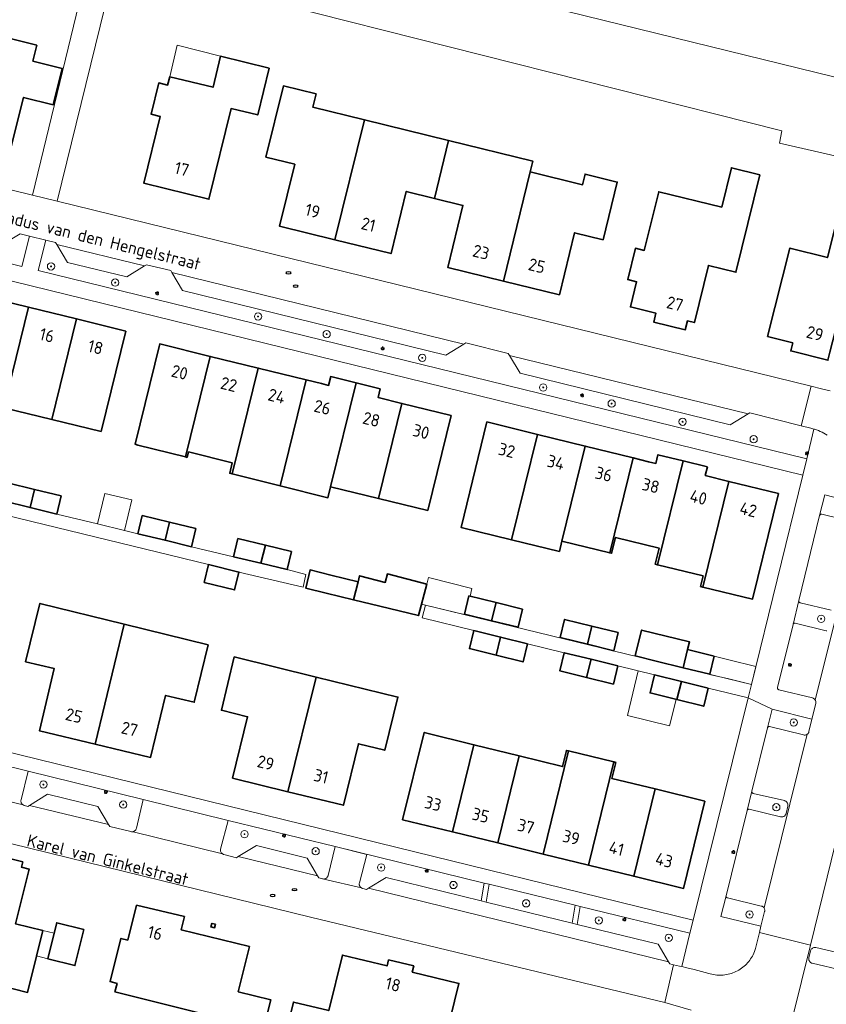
# Model space of a CAD drawing. Header units: metres. Extents: x 152610 to 160096, y 456114 to 462495.
# Tile 99 of 256: x 156631 to 156719, y 458577 to 458684. Entities that reach past the tile are written whole.
import ezdxf
from ezdxf.enums import TextEntityAlignment as Align

# ---------------------------------------------------------------- set-up
doc = ezdxf.new("R2010")
doc.units = ezdxf.units.M
doc.header["$LTSCALE"] = 0.5
doc.layers.get('0').update_dxf_attribs({"linetype": 'CONTINUOUS'})
for name, color, linetype, lineweight in [('B-PV-GK-BESCHOEIING-G', 251, 'GK-BESCHOEIING-SO', 18), ('B-PV-GR-BEPLANTING_CULTUUR_BODEMBEDEKKER-GV', 251, 'CONTINUOUS', 18), ('B-PV-GR-BOOM-S', 251, 'CONTINUOUS', 25), ('B-PV-IE-MEUBILAIR-S', 251, 'CONTINUOUS', 25), ('B-PV-OG-BEBOUWING-GV', 6, 'CONTINUOUS', 35), ('B-PV-OG-BEBOUWING-T18', 1, 'CONTINUOUS', 18), ('B-PV-OG-BEBOUWING_OVERBOUWING-GV', 251, 'CONTINUOUS', 18), ('B-PV-OG-TERREIN_BEGROEID-GV', 251, 'CONTINUOUS', 18), ('B-PV-OG-TOPOGRAFIE-T18', 1, 'CONTINUOUS', 18), ('B-PV-OG-WATER_SLOOT-GV', 251, 'CONTINUOUS', 18), ('B-PV-VH-OPENVERHARDING_BETONSTRAATSTEEN-GV', 251, 'CONTINUOUS', 18), ('B-PV-VH-OPENVERHARDING_TEGEL-GV', 251, 'CONTINUOUS', 18)]:
    doc.layers.add(name, color=color, linetype=linetype, lineweight=lineweight)
doc.styles.add('NLCS-ISO', font='NLCS-ISO.ttf')
doc.styles.add('NLCS-ISO-M750-T18', font='NLCS-ISO.ttf', dxfattribs={"height": 1.35})
doc.linetypes.add('GK-BESCHOEIING-SO', pattern='A,18,-3,[1,NLCS.SHX,S=0.6,R=0,X=0,Y=0],-3', length=24)

# ---------------------------------------------------------------- blocks, each defined once
blk = doc.blocks.new('SIE-MEUBILAIR_PAAL_LICHTMAST-SO')
for points in [[(-0.62, 0), (-1, 0)], [(-0.71, 0.71), (-0.44, 0.44)], [(0, 1), (0, 0.62)], [(0.44, 0.44), (0.71, 0.71)], [(1, 0), (0.62, 0)], [(-0.71, -0.71), (-0.44, -0.44)], [(0, -0.62), (0, -1)], [(0.44, -0.44), (0.71, -0.71)]]:
    blk.add_lwpolyline(points)
blk.add_circle((0, 0), 0.5)
blk = doc.blocks.new('SIE-MEUBILAIR_PUT_RIOOLPUT-SO')
blk.add_ellipse((0, 0), major_axis=(1.25, 0), ratio=0.54)
blk = doc.blocks.new('SGR-BOOM_GBKN-SO')
at = {"linetype": 'ByBlock', "lineweight": 18}
h = blk.add_hatch(color=0, dxfattribs=at)
h.dxf.hatch_style = 1
edge = h.paths.add_edge_path()
edge.add_arc((0, 0), 0.25, 0, 360)
at = {"color": 0, "linetype": 'ByBlock', "lineweight": 18}
for radius in [2, 0.25]:
    blk.add_circle((0, 0), radius, dxfattribs=at)
at = {"color": 0, "linetype": 'ByBlock', "lineweight": 18, "style": 'NLCS-ISO'}
blk.add_attdef('SOORT', (2.5, 0), '', height=1.5, dxfattribs=at)

msp = doc.modelspace()

# ---------------------------------------------------------------- linework, layer by layer
at = {"layer": 'B-PV-GK-BESCHOEIING-G', "flags": 128}
for points in [[(156729.707, 458669.069), (156763.406, 458660.576), (156810.991, 458649.416), (156811.125, 458649.604), (156811.655, 458650.831), (156813.886, 458650.198), (156814.669, 458653.031), (156812.509, 458653.575), (156812.608, 458654.982), (156801.575, 458658.333), (156743.186, 458672.485), (156661.5, 458692.54), (156642.836, 458697.09), (156639.883, 458697.825), (156630.938, 458700.365), (156546.57, 458720.749), (156546.886, 458722.757), (156548.021, 458722.485), (156548.32, 458723.756), (156547.078, 458723.976), (156547.099, 458724.11), (156543.779, 458724.694), (156547.022, 458744.218), (156545.15, 458745.093), (156545.597, 458747.359), (156542.585, 458747.875), (156542.284, 458745.575)], [(156713.865, 458670.931), (156714.132, 458672.298), (156641.288, 458690.738), (156638.335, 458691.473), (156578.506, 458706.401), (156542.679, 458714.509)]]:
    msp.add_lwpolyline(points, dxfattribs=at)
at = {"layer": 'B-PV-GR-BEPLANTING_CULTUUR_BODEMBEDEKKER-GV', "flags": 128}
for points in [[(156723.188, 458631.256), (156718.844, 458632.414), (156718.28, 458630.122), (156718.288, 458630.147), (156718.306, 458630.184), (156718.33, 458630.217), (156718.361, 458630.244), (156718.396, 458630.264), (156718.435, 458630.278), (156718.475, 458630.283), (156718.516, 458630.281), (156722.227, 458629.37)], [(156719.552, 458619.744), (156716.136, 458620.575), (156716.102, 458620.586), (156716.067, 458620.606), (156716.037, 458620.632), (156716.013, 458620.663), (156715.995, 458620.699), (156715.985, 458620.738), (156715.983, 458620.778), (156715.989, 458620.817), (156715.363, 458618.192), (156715.372, 458618.219), (156715.392, 458618.254), (156715.418, 458618.284), (156715.449, 458618.308), (156715.485, 458618.326), (156715.524, 458618.336), (156715.564, 458618.338), (156715.603, 458618.332), (156718.99, 458617.501), (156719.052, 458617.49)], [(156721.279, 458581.996), (156717.874, 458582.788), (156717.812, 458582.799), (156717.749, 458582.801), (156717.686, 458582.796), (156717.624, 458582.783), (156717.565, 458582.762), (156717.508, 458582.734), (156717.456, 458582.698), (156717.409, 458582.657), (156717.367, 458582.61), (156717.331, 458582.558), (156717.302, 458582.501), (156717.281, 458582.442), (156717.274, 458582.414), (156717.1, 458581.666), (156717.089, 458581.604), (156717.087, 458581.541), (156717.092, 458581.478), (156717.106, 458581.416), (156717.127, 458581.357), (156717.155, 458581.3), (156717.19, 458581.248), (156717.232, 458581.201), (156717.279, 458581.159), (156717.332, 458581.123), (156717.388, 458581.095), (156717.447, 458581.073), (156717.472, 458581.067), (156720.87, 458580.262)]]:
    msp.add_lwpolyline(points, dxfattribs=at)
for points in [[(156717.435, 458607.827), (156713.069, 458608.902), (156712.554, 458606.854), (156712.565, 458606.887), (156712.584, 458606.922), (156712.611, 458606.952), (156712.642, 458606.976), (156712.678, 458606.994), (156712.717, 458607.004), (156712.756, 458607.007), (156712.796, 458607.001), (156716.503, 458606.091), (156716.565, 458606.08), (156716.628, 458606.076), (156716.691, 458606.081), (156716.753, 458606.093), (156716.812, 458606.113), (156716.869, 458606.141), (156716.897, 458606.159), (156716.922, 458606.175), (156716.97, 458606.216), (156717.012, 458606.263), (156717.048, 458606.315), (156717.078, 458606.37), (156717.1, 458606.429), (156717.108, 458606.46)], [(156710.85, 458599.894), (156710.856, 458599.933), (156710.331, 458597.803), (156710.341, 458597.83), (156710.36, 458597.865), (156710.386, 458597.895), (156710.418, 458597.92), (156710.453, 458597.937), (156710.492, 458597.947), (156710.532, 458597.95), (156710.571, 458597.944), (156714.003, 458597.114), (156714.065, 458597.103), (156714.128, 458597.1), (156714.191, 458597.105), (156714.253, 458597.118), (156714.313, 458597.139), (156714.37, 458597.166), (156714.422, 458597.201), (156714.47, 458597.243), (156714.512, 458597.29), (156714.549, 458597.341), (156714.578, 458597.398), (156714.6, 458597.457), (156714.608, 458597.489), (156714.791, 458598.292), (156714.801, 458598.354), (156714.804, 458598.417), (156714.798, 458598.48), (156714.784, 458598.542), (156714.763, 458598.601), (156714.735, 458598.657), (156714.699, 458598.709), (156714.657, 458598.756), (156714.61, 458598.798), (156714.558, 458598.833), (156714.501, 458598.862), (156714.442, 458598.883), (156714.417, 458598.889), (156711.004, 458599.69), (156710.968, 458599.702), (156710.933, 458599.722), (156710.903, 458599.748), (156710.879, 458599.779), (156710.862, 458599.815), (156710.852, 458599.854)], [(156708.028, 458588.438), (156708.034, 458588.477), (156707.47, 458586.195), (156711.855, 458585.132), (156712.257, 458586.733), (156712.269, 458586.795), (156712.272, 458586.858), (156712.268, 458586.921), (156712.256, 458586.983), (156712.236, 458587.043), (156712.208, 458587.1), (156712.186, 458587.134), (156712.174, 458587.153), (156712.133, 458587.201), (156712.086, 458587.244), (156712.035, 458587.28), (156711.979, 458587.31), (156711.92, 458587.332), (156711.889, 458587.341), (156708.181, 458588.235), (156708.147, 458588.246), (156708.112, 458588.266), (156708.082, 458588.292), (156708.058, 458588.323), (156708.04, 458588.359), (156708.03, 458588.398)]]:
    msp.add_lwpolyline(points, close=True, dxfattribs=at)
at = {"layer": 'B-PV-OG-BEBOUWING-GV', "flags": 128}
for points in [[(156632.574, 458681.657), (156626.209, 458683.229), (156623.691, 458671.622), (156629.664, 458670.128), (156631.12, 458675.949), (156634.36, 458675.138), (156635.358, 458679.125), (156632.147, 458679.929)], [(156658.004, 458679.166), (156652.69, 458680.461), (156651.861, 458677.06), (156647.12, 458678.216), (156646.895, 458677.293), (156645.923, 458677.529), (156645.09, 458674.109), (156646.062, 458673.873), (156644.281, 458666.564), (156651.42, 458664.791), (156653.836, 458674.731), (156656.751, 458674.021)], [(156663.149, 458676.323), (156659.565, 458677.203), (156657.65, 458669.405), (156660.816, 458668.628), (156659.147, 458661.83), (156665.208, 458660.344), (156668.436, 458673.484), (156662.792, 458674.871)], [(156677.661, 458671.216), (156668.436, 458673.484), (156665.208, 458660.344), (156671.349, 458658.839), (156673.016, 458665.638), (156676.104, 458664.881)], [(156676.104, 458664.881), (156679.227, 458664.115), (156677.56, 458657.317), (156683.661, 458655.822), (156686.599, 458667.782), (156686.886, 458668.948), (156677.661, 458671.216)], [(156683.661, 458655.822), (156689.784, 458654.321), (156691.45, 458661.12), (156694.568, 458660.355), (156696.118, 458666.678), (156692.602, 458667.54), (156692.317, 458666.377), (156686.599, 458667.782)], [(156711.72, 458667.475), (156708.612, 458668.237), (156707.555, 458663.924), (156700.659, 458665.614), (156699.083, 458659.184), (156698.112, 458659.422), (156697.27, 458655.984), (156698.241, 458655.746), (156697.565, 458652.987), (156700.357, 458652.303), (156700.119, 458651.332), (156703.558, 458650.489), (156703.796, 458651.461), (156704.573, 458651.27), (156706.108, 458657.535), (156709.119, 458656.797)], [(156725.579, 458660.138), (156719.938, 458661.571), (156719.13, 458658.392), (156715.03, 458659.433), (156712.572, 458649.75), (156715.334, 458649.049), (156715.112, 458648.177), (156719.183, 458647.143), (156719.405, 458648.015), (156721.423, 458655.963), (156724.331, 458655.224)], [(156631.652, 458652.954), (156626.409, 458654.24), (156623.705, 458643.227), (156628.95, 458641.949)], [(156636.897, 458651.668), (156631.652, 458652.954), (156628.95, 458641.949), (156634.197, 458640.67)], [(156642.301, 458650.343), (156636.897, 458651.668), (156634.197, 458640.67), (156639.61, 458639.351)], [(156651.562, 458647.575), (156646.038, 458648.931), (156643.35, 458637.94), (156643.635, 458637.848), (156648.854, 458636.548)], [(156656.805, 458646.289), (156651.562, 458647.575), (156648.854, 458636.548), (156649.03, 458636.504), (156649.183, 458637.105), (156653.974, 458635.903), (156653.689, 458634.767), (156653.96, 458634.699)], [(156662.049, 458645.002), (156656.805, 458646.289), (156653.96, 458634.699), (156659.199, 458633.392)], [(156667.527, 458644.667), (156664.751, 458645.348), (156664.518, 458644.396), (156663.731, 458644.589), (156662.049, 458645.002), (156659.199, 458633.392), (156664.437, 458632.085), (156664.733, 458633.29)], [(156670.171, 458644.018), (156667.527, 458644.667), (156664.733, 458633.29), (156669.98, 458632.013), (156672.536, 458642.424), (156669.937, 458643.066)], [(156677.947, 458641.087), (156672.536, 458642.424), (156669.98, 458632.013), (156675.38, 458630.699)], [(156687.372, 458639.025), (156681.853, 458640.381), (156679.037, 458628.803), (156684.534, 458627.471)], [(156684.534, 458627.471), (156689.781, 458626.198), (156690.06, 458627.335), (156692.614, 458637.737), (156687.372, 458639.025)], [(156697.858, 458636.449), (156692.614, 458637.737), (156690.06, 458627.335), (156695.303, 458626.042)], [(156703.335, 458636.113), (156700.578, 458636.79), (156700.344, 458635.839), (156699.558, 458636.032), (156697.858, 458636.449), (156695.303, 458626.042), (156695.5, 458625.993), (156695.934, 458627.74), (156700.718, 458626.552), (156700.285, 458624.805), (156700.543, 458624.741)], [(156705.987, 458635.462), (156703.335, 458636.113), (156700.543, 458624.741), (156705.51, 458623.508), (156705.238, 458622.357), (156705.501, 458622.293), (156708.345, 458633.874), (156705.753, 458634.51)], [(156713.782, 458632.541), (156708.345, 458633.874), (156705.501, 458622.293), (156710.941, 458620.973)], [(156632.311, 458632.991), (156629.37, 458633.713), (156628.883, 458631.732), (156631.825, 458631.009)], [(156635.236, 458632.272), (156632.311, 458632.991), (156631.825, 458631.009), (156634.749, 458630.291)], [(156647.1, 458629.402), (156644.116, 458630.125), (156643.635, 458628.143), (156646.614, 458627.42)], [(156649.988, 458628.701), (156647.1, 458629.402), (156646.614, 458627.42), (156649.507, 458626.719)], [(156657.6, 458626.878), (156654.594, 458627.604), (156654.115, 458625.621), (156657.113, 458624.897)], [(156660.465, 458626.186), (156657.6, 458626.878), (156657.113, 458624.897), (156659.986, 458624.203)], [(156651.376, 458624.755), (156650.895, 458622.8), (156654.217, 458621.984), (156654.697, 458623.939)], [(156667.739, 458622.883), (156664.746, 458623.614), (156662.492, 458624.164), (156662.006, 458622.183), (156664.262, 458621.632), (156667.252, 458620.902)], [(156667.252, 458620.902), (156670.135, 458620.198), (156674.375, 458619.163), (156675.267, 458622.617), (156670.956, 458623.73), (156670.718, 458622.809), (156667.9, 458623.537), (156667.739, 458622.883)], [(156682.844, 458620.589), (156679.871, 458621.317), (156679.385, 458619.336), (156682.358, 458618.608)], [(156638.943, 458605.082), (156642.133, 458618.223), (156632.909, 458620.495), (156631.336, 458614.108), (156634.486, 458613.352), (156632.851, 458606.545)], [(156685.745, 458619.878), (156682.844, 458620.589), (156682.358, 458618.608), (156685.26, 458617.897)], [(156693.333, 458618.016), (156690.359, 458618.748), (156689.871, 458616.768), (156692.846, 458616.035)], [(156638.943, 458605.082), (156645.03, 458603.62), (156646.665, 458610.426), (156649.815, 458609.669), (156651.326, 458615.959), (156642.133, 458618.223)], [(156696.229, 458617.303), (156693.333, 458618.016), (156692.846, 458616.035), (156695.741, 458615.322)], [(156683.351, 458616.803), (156680.414, 458617.528), (156679.926, 458615.547), (156682.863, 458614.822)], [(156686.289, 458616.078), (156683.351, 458616.803), (156682.863, 458614.822), (156685.801, 458614.098)], [(156703.332, 458613.46), (156703.819, 458615.441), (156704.03, 458616.298), (156698.786, 458617.586), (156698.089, 458614.748), (156700.372, 458614.187)], [(156663.141, 458612.435), (156654.185, 458614.633), (156652.773, 458608.786), (156655.648, 458608.081), (156654.001, 458601.36), (156660.068, 458599.873)], [(156693.254, 458614.375), (156690.323, 458615.103), (156689.831, 458613.123), (156692.762, 458612.395)], [(156706.724, 458614.727), (156703.819, 458615.441), (156703.332, 458613.46), (156706.237, 458612.746)], [(156696.186, 458613.646), (156693.254, 458614.375), (156692.762, 458612.395), (156695.694, 458611.667)], [(156663.141, 458612.435), (156660.068, 458599.873), (156666.134, 458598.387), (156667.784, 458605.117), (156670.664, 458604.412), (156672.097, 458610.236)], [(156703.143, 458611.945), (156700.207, 458612.67), (156699.718, 458610.69), (156702.655, 458609.964)], [(156706.081, 458611.219), (156703.143, 458611.945), (156702.655, 458609.964), (156705.592, 458609.239)], [(156680.429, 458605.017), (156674.981, 458606.365), (156672.616, 458596.804), (156678.089, 458595.464)], [(156685.385, 458603.791), (156680.429, 458605.017), (156678.089, 458595.464), (156683.047, 458594.249)], [(156690.776, 458604.35), (156690.561, 458604.402), (156690.134, 458602.616), (156685.385, 458603.791), (156683.047, 458594.249), (156688.005, 458593.035)], [(156695.734, 458603.133), (156690.776, 458604.35), (156688.005, 458593.035), (156692.963, 458591.821)], [(156695.96, 458603.078), (156695.734, 458603.133), (156692.963, 458591.821), (156697.921, 458590.606), (156700.263, 458600.17), (156695.519, 458601.331)], [(156705.725, 458598.833), (156700.263, 458600.17), (156697.921, 458590.606), (156703.384, 458589.268)], [(156631.049, 458592.176), (156628.389, 458592.835), (156628.245, 458592.253), (156625.974, 458592.816), (156623.388, 458582.392), (156628.804, 458581.049), (156628.224, 458578.71), (156631.553, 458577.884), (156632.54, 458581.863), (156633.233, 458584.659), (156630.234, 458585.403), (156631.72, 458591.391), (156630.904, 458591.593)], [(156643.488, 458587.453), (156642.519, 458583.613), (156641.782, 458583.799), (156640.587, 458579.063), (156641.359, 458578.868), (156641.123, 458577.927), (156650.455, 458575.596), (156649.748, 458572.747), (156652.8, 458571.989), (156652.49, 458570.742), (156656.378, 458569.777), (156658.176, 458577.067), (156654.623, 458577.943), (156655.844, 458582.895), (156648.368, 458584.739), (156648.725, 458586.186)], [(156637.725, 458584.781), (156634.755, 458585.518), (156634.466, 458584.353), (156633.773, 458581.558), (156636.743, 458580.821)], [(156652.123, 458585.347), (156651.735, 458585.443), (156651.639, 458585.055), (156652.027, 458584.959)], [(156658.982, 458569.941), (156665.266, 458568.41), (156666.452, 458573.274), (156675.643, 458571.035), (156676.672, 458575.262), (156677.839, 458574.977), (156678.784, 458578.855), (156673.679, 458580.098), (156673.841, 458580.775), (156671.076, 458581.438), (156670.917, 458580.771), (156666.02, 458581.964), (156664.537, 458575.876), (156660.658, 458576.821)]]:
    msp.add_lwpolyline(points, close=True, dxfattribs=at)
at = {"layer": 'B-PV-OG-BEBOUWING_OVERBOUWING-GV', "flags": 128}
for points in [[(156652.69, 458680.461), (156647.938, 458681.663), (156647.12, 458678.216), (156651.861, 458677.06)], [(156642.974, 458631.86), (156640.004, 458632.557), (156639.225, 458629.207), (156642.16, 458628.496)], [(156680.212, 458622.134), (156675.452, 458623.343), (156675.267, 458622.617), (156674.698, 458620.412), (156675.126, 458620.301), (156679.362, 458619.27), (156679.385, 458619.336), (156679.871, 458621.317), (156679.997, 458621.286)], [(156711.309, 458613.597), (156708.32, 458614.334), (156706.724, 458614.727), (156706.237, 458612.746), (156706.231, 458612.727), (156708.32, 458612.219), (156710.824, 458611.609)], [(156700.207, 458612.67), (156698.418, 458613.104), (156697.226, 458608.219), (156701.856, 458607.089), (156702.563, 458609.987), (156699.718, 458610.69)], [(156634.47, 458584.368), (156633.233, 458584.659), (156632.542, 458581.871), (156633.773, 458581.558), (156634.466, 458584.353)]]:
    msp.add_lwpolyline(points, close=True, dxfattribs=at)
at = {"layer": 'B-PV-OG-TERREIN_BEGROEID-GV', "flags": 128}
for points in [[(156614.821, 458664.905), (156614.688, 458664.935), (156613.831, 458661.606), (156630.939, 458657.401), (156631.766, 458660.748), (156630.76, 458660.992), (156630.57, 458660.879), (156628.575, 458659.695), (156616.263, 458662.714), (156615.063, 458664.701), (156614.959, 458664.874)], [(156634.618, 458660.057), (156633.567, 458660.312), (156632.709, 458656.973), (156716.862, 458636.347), (156717.65, 458639.608), (156717.522, 458639.646), (156717.311, 458639.699), (156717.308, 458639.7), (156716.241, 458639.97), (156710.632, 458641.389), (156710.469, 458641.29), (156708.465, 458640.08), (156685.499, 458645.729), (156684.312, 458647.678), (156684.185, 458647.886), (156679.527, 458649.044), (156679.315, 458648.913), (156677.359, 458647.714), (156648.534, 458654.785), (156647.351, 458656.773), (156647.237, 458656.965), (156644.564, 458657.613), (156644.374, 458657.496), (156642.411, 458656.284), (156635.927, 458657.875), (156634.743, 458659.848)], [(156644.213, 458599.02), (156631.636, 458602.115), (156630.838, 458598.969), (156630.827, 458598.906), (156630.823, 458598.842), (156630.828, 458598.778), (156630.841, 458598.716), (156630.861, 458598.655), (156630.889, 458598.598), (156630.924, 458598.544), (156630.965, 458598.495), (156631.012, 458598.452), (156631.063, 458598.415), (156631.12, 458598.384), (156631.179, 458598.361), (156631.203, 458598.354), (156631.601, 458598.264), (156631.766, 458598.366), (156633.738, 458599.584), (156639.26, 458598.242), (156640.428, 458596.278), (156640.552, 458596.069), (156642.863, 458595.494), (156642.924, 458595.481), (156642.986, 458595.476), (156643.049, 458595.479), (156643.111, 458595.489), (156643.17, 458595.508), (156643.227, 458595.534), (156643.28, 458595.567), (156643.329, 458595.606), (156643.372, 458595.652), (156643.409, 458595.702), (156643.439, 458595.757), (156643.462, 458595.815), (156643.476, 458595.87)], [(156665.24, 458593.847), (156653.53, 458596.728), (156652.686, 458593.586), (156652.675, 458593.524), (156652.671, 458593.462), (156652.676, 458593.399), (156652.689, 458593.337), (156652.709, 458593.278), (156652.737, 458593.222), (156652.771, 458593.169), (156652.812, 458593.122), (156652.859, 458593.08), (156652.911, 458593.044), (156652.966, 458593.015), (156653.025, 458592.993), (156653.053, 458592.986), (156654.423, 458592.64), (156654.61, 458592.753), (156656.626, 458593.972), (156662.156, 458592.585), (156663.313, 458590.651), (156663.453, 458590.42), (156663.86, 458590.316), (156663.922, 458590.306), (156663.986, 458590.303), (156664.049, 458590.308), (156664.111, 458590.322), (156664.17, 458590.343), (156664.227, 458590.371), (156664.28, 458590.407), (156664.327, 458590.448), (156664.369, 458590.496), (156664.405, 458590.548), (156664.434, 458590.604), (156664.456, 458590.664), (156664.462, 458590.688)], [(156681.549, 458589.857), (156665.24, 458593.847), (156668.687, 458592.998), (156667.883, 458589.87), (156667.871, 458589.808), (156667.867, 458589.745), (156667.871, 458589.682), (156667.883, 458589.62), (156667.902, 458589.56), (156667.929, 458589.503), (156667.964, 458589.45), (156668.004, 458589.402), (156668.05, 458589.359), (156668.102, 458589.322), (156668.157, 458589.292), (156668.216, 458589.269), (156668.246, 458589.261), (156668.669, 458589.155), (156668.888, 458589.288), (156670.82, 458590.462), (156681.217, 458587.91)], [(156691.505, 458587.422), (156682.102, 458589.722), (156681.77, 458587.775), (156691.172, 458585.468)], [(156704.062, 458584.35), (156692.058, 458587.287), (156691.724, 458585.332), (156700.587, 458583.157), (156701.738, 458581.218), (156701.872, 458580.992), (156702.135, 458580.935), (156702.279, 458580.903), (156702.939, 458580.754), (156703.173, 458580.699)]]:
    msp.add_lwpolyline(points, close=True, dxfattribs=at)
at = {"layer": 'B-PV-OG-WATER_SLOOT-GV', "flags": 128}
for points in [[(156743.186, 458672.485), (156661.5, 458692.54)], [(156641.288, 458690.738), (156714.132, 458672.298), (156713.865, 458670.931), (156727.618, 458667.807)]]:
    msp.add_lwpolyline(points, dxfattribs=at)
at = {"layer": 'B-PV-VH-OPENVERHARDING_BETONSTRAATSTEEN-GV', "flags": 128}
for points in [[(156640.99, 458690.812), (156638.65, 458691.395), (156637.98, 458688.692), (156637.776, 458688.752), (156632.091, 458665.232), (156634.799, 458664.567), (156640.552, 458688.092), (156640.345, 458688.149)], [(156644.374, 458657.496), (156634.743, 458659.848), (156635.927, 458657.875), (156642.411, 458656.284)], [(156679.315, 458648.913), (156647.351, 458656.773), (156648.534, 458654.785), (156677.359, 458647.714)], [(156710.469, 458641.29), (156684.312, 458647.678), (156685.499, 458645.729), (156708.465, 458640.08)], [(156704.424, 458585.788), (156704.062, 458584.35), (156703.173, 458580.699), (156703.741, 458580.565), (156704.541, 458580.369), (156705.34, 458580.165), (156706.136, 458579.953), (156706.308, 458579.902), (156706.483, 458579.858), (156706.659, 458579.823), (156706.836, 458579.795), (156707.015, 458579.775), (156707.194, 458579.763), (156707.374, 458579.759), (156707.553, 458579.763), (156707.732, 458579.775), (156707.911, 458579.795), (156708.089, 458579.823), (156708.264, 458579.859), (156708.439, 458579.902), (156708.611, 458579.954), (156708.781, 458580.013), (156708.948, 458580.079), (156709.111, 458580.153), (156709.272, 458580.234), (156709.428, 458580.322), (156709.581, 458580.417), (156709.729, 458580.519), (156709.873, 458580.627), (156710.011, 458580.741), (156710.144, 458580.862), (156710.272, 458580.988), (156710.394, 458581.12), (156710.51, 458581.257), (156710.62, 458581.399), (156710.723, 458581.546), (156710.82, 458581.697), (156710.91, 458581.853), (156710.993, 458582.012), (156711.069, 458582.175), (156711.137, 458582.341), (156711.198, 458582.51), (156711.203, 458582.525), (156711.68, 458584.428), (156711.855, 458585.132), (156707.47, 458586.195), (156708.034, 458588.477), (156710.331, 458597.803), (156710.856, 458599.933), (156712.554, 458606.854), (156713.069, 458608.902), (156710.462, 458610.164)], [(156712.796, 458607.001), (156712.756, 458607.007), (156712.717, 458607.004), (156712.678, 458606.994), (156712.642, 458606.976), (156712.611, 458606.952), (156712.584, 458606.922), (156712.565, 458606.887), (156712.554, 458606.854), (156710.856, 458599.933), (156710.85, 458599.894), (156710.852, 458599.854), (156710.862, 458599.815), (156710.879, 458599.779), (156710.903, 458599.748), (156710.933, 458599.722), (156710.968, 458599.702), (156711.004, 458599.69), (156714.417, 458598.889), (156714.442, 458598.883), (156714.501, 458598.862), (156714.558, 458598.833), (156714.61, 458598.798), (156714.657, 458598.756), (156714.699, 458598.709), (156714.735, 458598.657), (156714.763, 458598.601), (156714.784, 458598.542), (156714.798, 458598.48), (156714.804, 458598.417), (156714.801, 458598.354), (156714.791, 458598.292), (156714.608, 458597.489), (156714.6, 458597.457), (156714.578, 458597.398), (156714.549, 458597.341), (156714.512, 458597.29), (156714.47, 458597.243), (156714.422, 458597.201), (156714.37, 458597.166), (156714.313, 458597.139), (156714.253, 458597.118), (156714.191, 458597.105), (156714.128, 458597.1), (156714.065, 458597.103), (156714.003, 458597.114), (156710.571, 458597.944), (156710.532, 458597.95), (156710.492, 458597.947), (156710.453, 458597.937), (156710.418, 458597.92), (156710.386, 458597.895), (156710.36, 458597.865), (156710.341, 458597.83), (156710.331, 458597.803), (156708.034, 458588.477), (156708.028, 458588.438), (156708.03, 458588.398), (156708.04, 458588.359), (156708.058, 458588.323), (156708.082, 458588.292), (156708.112, 458588.266), (156708.147, 458588.246), (156708.181, 458588.235), (156711.889, 458587.341), (156711.92, 458587.332), (156711.979, 458587.31), (156712.035, 458587.28), (156712.086, 458587.244), (156712.133, 458587.201), (156712.174, 458587.153), (156712.186, 458587.134), (156716.897, 458606.159), (156716.869, 458606.141), (156716.812, 458606.113), (156716.753, 458606.093), (156716.691, 458606.081), (156716.628, 458606.076), (156716.565, 458606.08), (156716.503, 458606.091)], [(156639.26, 458598.242), (156633.738, 458599.584), (156631.766, 458598.366), (156640.428, 458596.278)], [(156653.53, 458596.728), (156644.213, 458599.02), (156643.476, 458595.87), (156643.462, 458595.815), (156643.439, 458595.757), (156643.409, 458595.702), (156643.372, 458595.652), (156643.329, 458595.606), (156643.28, 458595.567), (156643.227, 458595.534), (156643.17, 458595.508), (156643.111, 458595.489), (156652.911, 458593.044), (156652.859, 458593.08), (156652.812, 458593.122), (156652.771, 458593.169), (156652.737, 458593.222), (156652.709, 458593.278), (156652.689, 458593.337), (156652.676, 458593.399), (156652.671, 458593.462), (156652.675, 458593.524), (156652.686, 458593.586)], [(156662.156, 458592.585), (156656.626, 458593.972), (156654.61, 458592.753), (156663.313, 458590.651)], [(156668.687, 458592.998), (156665.24, 458593.847), (156664.462, 458590.688), (156664.456, 458590.664), (156664.434, 458590.604), (156664.405, 458590.548), (156664.369, 458590.496), (156664.327, 458590.448), (156664.28, 458590.407), (156664.227, 458590.371), (156664.17, 458590.343), (156664.111, 458590.322), (156664.049, 458590.308), (156663.986, 458590.303), (156668.102, 458589.322), (156668.05, 458589.359), (156668.004, 458589.402), (156667.964, 458589.45), (156667.929, 458589.503), (156667.902, 458589.56), (156667.883, 458589.62), (156667.871, 458589.682), (156667.867, 458589.745), (156667.871, 458589.808), (156667.883, 458589.87)], [(156681.217, 458587.91), (156670.82, 458590.462), (156668.888, 458589.288), (156701.738, 458581.218), (156700.587, 458583.157), (156691.724, 458585.332), (156691.172, 458585.468), (156681.77, 458587.775)]]:
    msp.add_lwpolyline(points, close=True, dxfattribs=at)
for points in [[(156630.57, 458660.879), (156630.76, 458660.992), (156631.766, 458660.748), (156633.567, 458660.312), (156634.618, 458660.057), (156634.743, 458659.848), (156644.374, 458657.496), (156644.564, 458657.613), (156647.237, 458656.965), (156647.351, 458656.773), (156679.315, 458648.913), (156679.527, 458649.044), (156684.185, 458647.886), (156684.312, 458647.678), (156710.469, 458641.29), (156710.632, 458641.389), (156716.241, 458639.97), (156717.338, 458644.306), (156634.799, 458664.567), (156632.091, 458665.232), (156616.065, 458669.166)], [(156614.209, 458659.661), (156716.429, 458634.568), (156716.862, 458636.347), (156632.709, 458656.973), (156633.567, 458660.312), (156631.766, 458660.748), (156630.939, 458657.401), (156613.831, 458661.606)], [(156719.425, 458643.788), (156718.476, 458644.027), (156717.338, 458644.306), (156716.241, 458639.97), (156717.308, 458639.7), (156717.311, 458639.699), (156717.522, 458639.646), (156717.65, 458639.608), (156717.731, 458639.584), (156717.938, 458639.515), (156718.142, 458639.438), (156718.344, 458639.354), (156718.542, 458639.262), (156718.736, 458639.164), (156718.927, 458639.058), (156719.114, 458638.946)], [(156719.114, 458638.946), (156718.927, 458639.058), (156718.736, 458639.164), (156718.542, 458639.262), (156718.344, 458639.354), (156718.142, 458639.438), (156717.938, 458639.515), (156717.731, 458639.584), (156717.65, 458639.608), (156716.862, 458636.347), (156716.429, 458634.568), (156710.824, 458611.609), (156710.462, 458610.164), (156713.069, 458608.902), (156717.435, 458607.827), (156717.847, 458609.546), (156717.858, 458609.608), (156717.861, 458609.671), (156717.856, 458609.734), (156717.843, 458609.796), (156717.822, 458609.856), (156717.794, 458609.912), (156717.784, 458609.929), (156717.759, 458609.965), (156717.718, 458610.013), (156717.671, 458610.055), (156717.619, 458610.091), (156717.563, 458610.12), (156717.504, 458610.142), (156717.48, 458610.148), (156713.815, 458611.046), (156713.78, 458611.058), (156713.745, 458611.077), (156713.716, 458611.103), (156713.692, 458611.135), (156713.674, 458611.171), (156713.665, 458611.209), (156713.663, 458611.249), (156713.669, 458611.288), (156715.363, 458618.192), (156715.989, 458620.817), (156718.28, 458630.122), (156718.844, 458632.414), (156723.188, 458631.256)], [(156722.227, 458629.37), (156718.516, 458630.281), (156718.475, 458630.283), (156718.435, 458630.278), (156718.396, 458630.264), (156718.361, 458630.244), (156718.33, 458630.217), (156718.306, 458630.184), (156718.288, 458630.147), (156718.28, 458630.122), (156715.989, 458620.817), (156715.983, 458620.778), (156715.985, 458620.738), (156715.995, 458620.699), (156716.013, 458620.663), (156716.037, 458620.632), (156716.067, 458620.606), (156716.102, 458620.586), (156716.136, 458620.575), (156719.552, 458619.744)], [(156722.685, 458629.446), (156717.784, 458609.929), (156717.794, 458609.912), (156717.822, 458609.856), (156717.843, 458609.796), (156717.856, 458609.734), (156717.861, 458609.671), (156717.858, 458609.608), (156717.847, 458609.546), (156717.435, 458607.827), (156717.108, 458606.46), (156717.1, 458606.429), (156717.078, 458606.37), (156717.048, 458606.315), (156717.012, 458606.263), (156716.97, 458606.216), (156716.922, 458606.175), (156716.897, 458606.159), (156712.186, 458587.134), (156712.208, 458587.1), (156712.236, 458587.043), (156712.256, 458586.983), (156712.268, 458586.921), (156712.272, 458586.858), (156712.269, 458586.795), (156712.257, 458586.733), (156711.855, 458585.132), (156711.68, 458584.428), (156717.262, 458583.071), (156726.85, 458622.101)], [(156719.052, 458617.49), (156718.99, 458617.501), (156715.603, 458618.332), (156715.564, 458618.338), (156715.524, 458618.336), (156715.485, 458618.326), (156715.449, 458618.308), (156715.418, 458618.284), (156715.392, 458618.254), (156715.372, 458618.219), (156715.363, 458618.192), (156713.669, 458611.288), (156713.663, 458611.249), (156713.665, 458611.209), (156713.674, 458611.171), (156713.692, 458611.135), (156713.716, 458611.103), (156713.745, 458611.077), (156713.78, 458611.058), (156713.815, 458611.046), (156717.48, 458610.148), (156717.504, 458610.142), (156717.563, 458610.12), (156717.619, 458610.091), (156717.671, 458610.055), (156717.718, 458610.013), (156717.759, 458609.965), (156717.784, 458609.929), (156722.685, 458629.446)], [(156726.85, 458622.101), (156717.262, 458583.071), (156713.385, 458567.291)], [(156628.186, 458602.964), (156631.636, 458602.115), (156644.213, 458599.02), (156653.53, 458596.728), (156665.24, 458593.847), (156681.549, 458589.857), (156682.102, 458589.722), (156691.505, 458587.422), (156692.058, 458587.287), (156704.062, 458584.35), (156704.424, 458585.788), (156665.777, 458595.302), (156603.759, 458610.527)], [(156626.901, 458599.41), (156631.063, 458598.415), (156631.012, 458598.452), (156630.965, 458598.495), (156630.924, 458598.544), (156630.889, 458598.598), (156630.861, 458598.655), (156630.841, 458598.716), (156630.828, 458598.778), (156630.823, 458598.842), (156630.827, 458598.906), (156630.838, 458598.969), (156631.636, 458602.115), (156628.186, 458602.964)], [(156613.433, 458598.183), (156662.546, 458586.126), (156701.313, 458576.762), (156702.279, 458580.903), (156702.135, 458580.935), (156701.872, 458580.992), (156701.738, 458581.218), (156668.888, 458589.288), (156668.669, 458589.155), (156668.246, 458589.261), (156668.216, 458589.269), (156668.157, 458589.292), (156668.102, 458589.322), (156663.986, 458590.303), (156663.922, 458590.306), (156663.86, 458590.316), (156663.453, 458590.42), (156663.313, 458590.651), (156654.61, 458592.753), (156654.423, 458592.64), (156653.053, 458592.986), (156653.025, 458592.993), (156652.966, 458593.015), (156652.911, 458593.044), (156643.111, 458595.489), (156643.049, 458595.479), (156642.986, 458595.476), (156642.924, 458595.481), (156642.863, 458595.494), (156640.552, 458596.069), (156640.428, 458596.278), (156631.766, 458598.366), (156631.601, 458598.264), (156631.203, 458598.354), (156631.179, 458598.361), (156631.12, 458598.384), (156631.063, 458598.415), (156626.901, 458599.41)], [(156713.385, 458567.291), (156717.262, 458583.071), (156711.68, 458584.428), (156711.203, 458582.525), (156711.198, 458582.51), (156711.137, 458582.341), (156711.069, 458582.175), (156710.993, 458582.012), (156710.91, 458581.853), (156710.82, 458581.697), (156710.723, 458581.546), (156710.62, 458581.399), (156710.51, 458581.257), (156710.394, 458581.12), (156710.272, 458580.988), (156710.144, 458580.862), (156710.011, 458580.741), (156709.873, 458580.627), (156709.729, 458580.519), (156709.581, 458580.417), (156709.428, 458580.322), (156709.272, 458580.234), (156709.111, 458580.153), (156708.948, 458580.079), (156708.781, 458580.013), (156708.611, 458579.954), (156708.439, 458579.902), (156708.264, 458579.859), (156708.089, 458579.823), (156707.911, 458579.795), (156707.732, 458579.775), (156707.553, 458579.763), (156707.374, 458579.759), (156707.194, 458579.763), (156707.015, 458579.775), (156706.836, 458579.795), (156706.659, 458579.823), (156706.483, 458579.858), (156706.308, 458579.902), (156706.136, 458579.953), (156705.34, 458580.165), (156704.541, 458580.369), (156703.741, 458580.565), (156703.173, 458580.699), (156702.939, 458580.754), (156702.279, 458580.903), (156701.313, 458576.762), (156704.218, 458575.941)], [(156720.87, 458580.262), (156717.472, 458581.067), (156717.447, 458581.073), (156717.388, 458581.095), (156717.332, 458581.123), (156717.279, 458581.159), (156717.232, 458581.201), (156717.19, 458581.248), (156717.155, 458581.3), (156717.127, 458581.357), (156717.106, 458581.416), (156717.092, 458581.478), (156717.087, 458581.541), (156717.089, 458581.604), (156717.1, 458581.666), (156717.274, 458582.414), (156717.281, 458582.442), (156717.302, 458582.501), (156717.331, 458582.558), (156717.367, 458582.61), (156717.409, 458582.657), (156717.456, 458582.698), (156717.508, 458582.734), (156717.565, 458582.762), (156717.624, 458582.783), (156717.686, 458582.796), (156717.749, 458582.801), (156717.812, 458582.799), (156717.874, 458582.788), (156721.279, 458581.996)]]:
    msp.add_lwpolyline(points, dxfattribs=at)
at = {"layer": 'B-PV-VH-OPENVERHARDING_TEGEL-GV', "flags": 128}
for points in [[(156657.113, 458624.897), (156654.115, 458625.621), (156649.507, 458626.719), (156646.614, 458627.42), (156643.635, 458628.143), (156642.16, 458628.496), (156639.225, 458629.207), (156634.749, 458630.291), (156631.825, 458631.009), (156628.883, 458631.732), (156608.567, 458636.647), (156608.236, 458635.25), (156612.632, 458634.184), (156615.74, 458633.43), (156618.514, 458632.757), (156623.177, 458631.626), (156626.273, 458630.875), (156629.163, 458630.174), (156651.376, 458624.755), (156654.697, 458623.939), (156661.738, 458622.273), (156662.03, 458623.684), (156659.986, 458624.203)], [(156710.824, 458611.609), (156675.126, 458620.301), (156674.758, 458618.919), (156680.414, 458617.528), (156683.351, 458616.803), (156686.289, 458616.078), (156690.323, 458615.103), (156693.254, 458614.375), (156696.186, 458613.646), (156700.207, 458612.67), (156703.143, 458611.945), (156706.081, 458611.219), (156710.462, 458610.164)], [(156682.102, 458589.722), (156681.549, 458589.857), (156681.217, 458587.91), (156681.77, 458587.775)], [(156692.058, 458587.287), (156691.505, 458587.422), (156691.172, 458585.468), (156691.724, 458585.332)]]:
    msp.add_lwpolyline(points, close=True, dxfattribs=at)

# ---------------------------------------------------------------- block references
at = {"layer": 'B-PV-GR-BOOM-S', "xscale": 0.2, "yscale": 0.2, "zscale": 0.2}
for p in [(156634.124, 458657.429), (156641.154, 458655.654), (156656.792, 458651.938), (156664.305, 458650.012), (156674.769, 458647.407), (156688.014, 458644.168), (156695.506, 458642.395), (156703.277, 458640.408), (156711.053, 458638.49), (156718.438, 458618.817), (156715.438, 458607.46), (156633.289, 458600.651), (156642.034, 458598.457), (156713.537, 458598.165), (156655.305, 458595.213), (156663.1, 458593.34), (156670.266, 458591.569), (156678.177, 458589.645), (156686.139, 458587.637), (156710.611, 458586.42), (156694.106, 458585.765), (156701.754, 458583.851)]:
    msp.add_blockref('SGR-BOOM_GBKN-SO', p, dxfattribs=at)
at = {"layer": 'B-PV-IE-MEUBILAIR-S', "xscale": 0.2, "yscale": 0.2, "zscale": 0.2}
for name, p in [('SIE-MEUBILAIR_PUT_RIOOLPUT-SO', (156660.133, 458656.728)), ('SIE-MEUBILAIR_PAAL_LICHTMAST-SO', (156645.736, 458654.492)), ('SIE-MEUBILAIR_PUT_RIOOLPUT-SO', (156660.906, 458655.267)), ('SIE-MEUBILAIR_PAAL_LICHTMAST-SO', (156670.433, 458648.436)), ('SIE-MEUBILAIR_PAAL_LICHTMAST-SO', (156692.269, 458643.306)), ('SIE-MEUBILAIR_PAAL_LICHTMAST-SO', (156716.882, 458636.948)), ('SIE-MEUBILAIR_PAAL_LICHTMAST-SO', (156715.025, 458613.771)), ('SIE-MEUBILAIR_PAAL_LICHTMAST-SO', (156640.131, 458599.847)), ('SIE-MEUBILAIR_PAAL_LICHTMAST-SO', (156659.647, 458595.067)), ('SIE-MEUBILAIR_PAAL_LICHTMAST-SO', (156708.841, 458593.252)), ('SIE-MEUBILAIR_PAAL_LICHTMAST-SO', (156675.269, 458591.216)), ('SIE-MEUBILAIR_PUT_RIOOLPUT-SO', (156658.386, 458588.499)), ('SIE-MEUBILAIR_PUT_RIOOLPUT-SO', (156660.793, 458589.135)), ('SIE-MEUBILAIR_PAAL_LICHTMAST-SO', (156696.905, 458585.865))]:
    msp.add_blockref(name, p, dxfattribs=at)

# ---------------------------------------------------------------- texts
at = {"layer": 'B-PV-OG-BEBOUWING-T18', "style": 'NLCS-ISO-M750-T18'}
for s, rotation, p in [('17', 346.1, (156648.453, 458668.104)), ('19', 346.2, (156662.773, 458663.515)), ('21', 346.2, (156668.874, 458662.02)), ('23', 346.2, (156681.206, 458658.998)), ('25', 346.2, (156687.318, 458657.5)), ('27', 346.2, (156702.434, 458653.339)), ('16', 346.2, (156633.679, 458649.883)), ('29', 345.7, (156717.763, 458650.083)), ('18', 346.2, (156639.004, 458648.577)), ('20', 346.2, (156648.204, 458645.825)), ('22', 346.2, (156653.588, 458644.504)), ('24', 346.2, (156658.831, 458643.218)), ('26', 346.2, (156663.834, 458641.99)), ('28', 346.2, (156669.2, 458640.67)), ('30', 346.1, (156674.642, 458639.328)), ('32', 346.2, (156684.016, 458637.275)), ('34', 346.2, (156689.396, 458635.953)), ('36', 346.2, (156694.64, 458634.665)), ('38', 346.2, (156699.787, 458633.401)), ('40', 346.2, (156705.011, 458632.118)), ('42', 346.2, (156710.468, 458630.779)), ('25', 346.5, (156636.635, 458608.207)), ('27', 346.5, (156642.724, 458606.745)), ('29', 346.2, (156657.63, 458603.045)), ('31', 346.2, (156663.696, 458601.558)), ('33', 346.2, (156675.947, 458598.562)), ('35', 346.2, (156681.163, 458597.285)), ('37', 346.2, (156686.121, 458596.07)), ('39', 346.2, (156691.079, 458594.856)), ('41', 346.2, (156696.037, 458593.642)), ('43', 346.2, (156701.247, 458592.365)), ('16', 346.4, (156645.519, 458584.39)), ('18', 346.5, (156671.58, 458578.746))]:
    msp.add_text(s, height=1.35, rotation=rotation, dxfattribs=at).set_placement(p, align=Align.MIDDLE)
at = {"layer": 'B-PV-OG-TOPOGRAFIE-T18', "style": 'NLCS-ISO-M750-T18'}
for s, p in [('Gradus van den Hengelstraat', (156638.948, 458660.286)), ('Karel van Ginkelstraat', (156640.342, 458592.412))]:
    msp.add_text(s, height=1.35, rotation=346.2, dxfattribs=at).set_placement(p, align=Align.MIDDLE)

doc.saveas('drawing.dxf')
